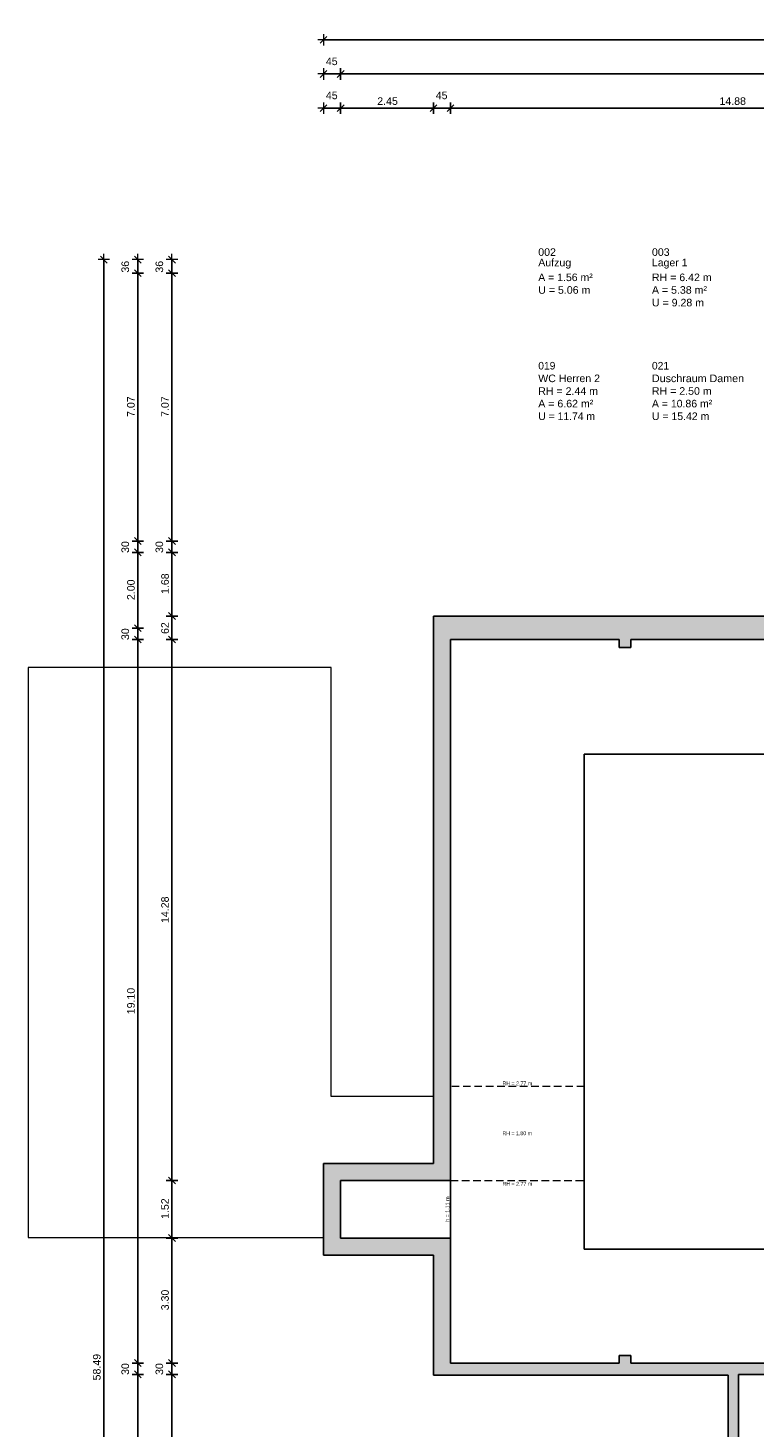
# Model space of a CAD drawing. Header units: metres. Extents: x 313 to 415, y -67 to 7.
# Tile 48 of 84: x 313 to 333, y -30 to 7. Entities that reach past the tile are written whole.
import ezdxf

# ---------------------------------------------------------------- set-up
doc = ezdxf.new("R2010")
doc.units = ezdxf.units.M
doc.header["$PDMODE"] = 65
doc.linetypes.add('AUSGEZOGEN', pattern=[0])
doc.linetypes.add('VERDECKT2_S2', pattern=[0.27, 0.2, -0.07])
for name, color, linetype, lineweight in [('Allgemein01', 7, 'AUSGEZOGEN', 13), ('Füllfläche', 7, 'AUSGEZOGEN', 13), ('Maßlinie Allgemein', 7, 'AUSGEZOGEN', 25), ('Standard', 7, 'AUSGEZOGEN', 25), ('Text Allgemein', 7, 'AUSGEZOGEN', 25)]:
    doc.layers.add(name, color=color, linetype=linetype, lineweight=lineweight)
doc.styles.add('ARIAL', font='ARIAL.TTF')
doc.dimstyles.new('DIMSTYLE_4', dxfattribs={"dimtxt": 0.2, "dimasz": 0.3, "dimexe": 0, "dimexo": 1e-06, "dimgap": 0.1, "dimtad": 2, "dimdec": 1, "dimlfac": 100, "dimrnd": 0.5, "dimzin": 4, "dimdsep": 46, "dimtxsty": 'ARIAL', "dimblk1": 'ALL_ML_STRICH', "dimblk2": 'ALL_ML_STRICH', "dimsah": 1, "dimcen": 0, "dimse1": 1, "dimse2": 1, "dimclrd": 7, "dimclre": 7, "dimclrt": 7, "dimadec": 0, "dimazin": 0, "dimtfac": 1, "dimtdec": 0, "dimtix": 1, "dimtmove": 2, "dimatfit": 3, "dimfxl": 0, "dimtvp": 1.2, "dimtzin": 0, "dimlwd": 0, "dimlwe": 13, "dimarcsym": 0})
doc.dimstyles.new('DIMSTYLE_5', dxfattribs={"dimtxt": 0.2, "dimasz": 0.3, "dimexe": 0, "dimexo": 1e-06, "dimgap": 0.1, "dimtad": 2, "dimrnd": 0.005, "dimzin": 4, "dimdsep": 46, "dimtxsty": 'ARIAL', "dimblk1": 'ALL_ML_STRICH', "dimblk2": 'ALL_ML_STRICH', "dimsah": 1, "dimcen": 0, "dimse1": 1, "dimse2": 1, "dimclrd": 7, "dimclre": 7, "dimclrt": 7, "dimadec": 0, "dimazin": 0, "dimtfac": 1, "dimtdec": 0, "dimtix": 1, "dimtmove": 2, "dimatfit": 3, "dimfxl": 0, "dimtzin": 0, "dimlwd": 0, "dimlwe": 13, "dimarcsym": 0})

# ---------------------------------------------------------------- blocks, each defined once
blk = doc.blocks.new('ALL_ML_STRICH')
at = {"color": 0, "linetype": 'ByBlock', "lineweight": -2}
for p, q in [((-1, 0), (0.5, 0)), ((-0.3, -0.3), (0.3, 0.3)), ((0, -0.5), (0, 0.5))]:
    blk.add_line(p, q, dxfattribs=at)
blk = doc.blocks.new('*D44')
at = {"layer": 'DEFPOINTS', "color": 7, "linetype": 'AUSGEZOGEN', "lineweight": 13}
for p in [(321.134, 6.165), (321.134, -22.595), (321.584, -23.045)]:
    blk.add_point(p, dxfattribs=at)
at = {"layer": 'Maßlinie Allgemein', "color": 7, "linetype": 'AUSGEZOGEN', "lineweight": -2}
blk.add_line((321.134, 6.165), (321.584, 6.165), dxfattribs=at)
at = {"layer": 'Maßlinie Allgemein', "color": 7, "linetype": 'AUSGEZOGEN', "lineweight": 13, "xscale": 0.3, "yscale": 0.3, "zscale": 0.3, "rotation": 180}
blk.add_blockref('ALL_ML_STRICH', (321.134, 6.165), dxfattribs=at)
at = {"layer": 'Maßlinie Allgemein', "color": 7, "linetype": 'AUSGEZOGEN', "lineweight": 13, "xscale": 0.3, "yscale": 0.3, "zscale": 0.3}
blk.add_blockref('ALL_ML_STRICH', (321.584, 6.165), dxfattribs=at)
at = {"layer": 'Maßlinie Allgemein', "color": 7, "linetype": 'AUSGEZOGEN', "lineweight": 13, "insert": (321.35, 6.498), "char_height": 0.2, "width": 0.8, "attachment_point": 5, "style": 'ARIAL'}
blk.add_mtext('\\A1;{\\A1;{45\\H0.132000;\\S^ ;}}', dxfattribs=at)
blk = doc.blocks.new('*D45')
at = {"layer": 'DEFPOINTS', "color": 7, "linetype": 'AUSGEZOGEN', "lineweight": 13}
for p in [(321.584, 6.165), (321.584, -23.045), (352.734, -27.505)]:
    blk.add_point(p, dxfattribs=at)
at = {"layer": 'Maßlinie Allgemein', "color": 7, "linetype": 'AUSGEZOGEN', "lineweight": -2}
blk.add_line((321.584, 6.165), (352.734, 6.165), dxfattribs=at)
at = {"layer": 'Maßlinie Allgemein', "color": 7, "linetype": 'AUSGEZOGEN', "lineweight": 13, "xscale": 0.3, "yscale": 0.3, "zscale": 0.3, "rotation": 180}
blk.add_blockref('ALL_ML_STRICH', (321.584, 6.165), dxfattribs=at)
at = {"layer": 'Maßlinie Allgemein', "color": 7, "linetype": 'AUSGEZOGEN', "lineweight": 13, "xscale": 0.3, "yscale": 0.3, "zscale": 0.3}
blk.add_blockref('ALL_ML_STRICH', (352.734, 6.165), dxfattribs=at)
at = {"layer": 'Maßlinie Allgemein', "color": 7, "linetype": 'AUSGEZOGEN', "lineweight": 13, "insert": (337.165, 6.348), "char_height": 0.2, "width": 1, "attachment_point": 5, "style": 'ARIAL'}
blk.add_mtext('\\A1;{\\A1;{31.15\\H0.132000;\\S^ ;}}', dxfattribs=at)
blk = doc.blocks.new('*D57')
at = {"layer": 'DEFPOINTS', "color": 7, "linetype": 'AUSGEZOGEN', "lineweight": 13}
for p in [(321.134, 7.065), (397.314, -19.355), (321.134, -22.595)]:
    blk.add_point(p, dxfattribs=at)
at = {"layer": 'Maßlinie Allgemein', "color": 7, "linetype": 'AUSGEZOGEN', "lineweight": -2}
blk.add_line((321.134, 7.065), (397.314, 7.065), dxfattribs=at)
at = {"layer": 'Maßlinie Allgemein', "color": 7, "linetype": 'AUSGEZOGEN', "lineweight": 13, "xscale": 0.3, "yscale": 0.3, "zscale": 0.3, "rotation": 180}
blk.add_blockref('ALL_ML_STRICH', (321.134, 7.065), dxfattribs=at)
at = {"layer": 'Maßlinie Allgemein', "color": 7, "linetype": 'AUSGEZOGEN', "lineweight": 13, "xscale": 0.3, "yscale": 0.3, "zscale": 0.3}
blk.add_blockref('ALL_ML_STRICH', (397.314, 7.065), dxfattribs=at)
at = {"layer": 'Maßlinie Allgemein', "color": 7, "linetype": 'AUSGEZOGEN', "lineweight": 13, "insert": (359.231, 7.248), "char_height": 0.2, "width": 1, "attachment_point": 5, "style": 'ARIAL'}
blk.add_mtext('\\A1;{\\A1;{76.18\\H0.132000;\\S^ ;}}', dxfattribs=at)
blk = doc.blocks.new('*D58')
at = {"layer": 'DEFPOINTS', "color": 7, "linetype": 'AUSGEZOGEN', "lineweight": 13}
for p in [(358.034, 1.265), (315.334, -57.225), (352.314, -57.225)]:
    blk.add_point(p, dxfattribs=at)
at = {"layer": 'Maßlinie Allgemein', "color": 7, "linetype": 'AUSGEZOGEN', "lineweight": -2}
blk.add_line((315.334, -57.225), (315.334, 1.265), dxfattribs=at)
at = {"layer": 'Maßlinie Allgemein', "color": 7, "linetype": 'AUSGEZOGEN', "lineweight": 13, "xscale": 0.3, "yscale": 0.3, "zscale": 0.3}
for p, rotation in [((315.334, 1.265), 90), ((315.334, -57.225), 270)]:
    blk.add_blockref('ALL_ML_STRICH', p, dxfattribs=dict(at, rotation=rotation))
at = {"layer": 'Maßlinie Allgemein', "color": 7, "linetype": 'AUSGEZOGEN', "lineweight": 13, "insert": (315.151, -27.974), "char_height": 0.2, "width": 1, "attachment_point": 5, "rotation": 90, "style": 'ARIAL'}
blk.add_mtext('\\A1;{\\A1;{58.49\\H0.132000;\\S^ ;}}', dxfattribs=at)
blk = doc.blocks.new('*D220')
at = {"layer": 'DEFPOINTS', "color": 7, "linetype": 'AUSGEZOGEN', "lineweight": 13}
for p in [(332.084, -28.165), (316.234, -35.275), (332.084, -35.275)]:
    blk.add_point(p, dxfattribs=at)
at = {"layer": 'Maßlinie Allgemein', "color": 7, "linetype": 'AUSGEZOGEN', "lineweight": -2}
blk.add_line((316.234, -35.275), (316.234, -28.165), dxfattribs=at)
at = {"layer": 'Maßlinie Allgemein', "color": 7, "linetype": 'AUSGEZOGEN', "lineweight": 13, "xscale": 0.3, "yscale": 0.3, "zscale": 0.3}
for p, rotation in [((316.234, -28.165), 90), ((316.234, -35.275), 270)]:
    blk.add_blockref('ALL_ML_STRICH', p, dxfattribs=dict(at, rotation=rotation))
at = {"layer": 'Maßlinie Allgemein', "color": 7, "linetype": 'AUSGEZOGEN', "lineweight": 13, "insert": (316.054, -31.687), "char_height": 0.2, "width": 0.8, "attachment_point": 5, "rotation": 90, "style": 'ARIAL'}
blk.add_mtext('\\A1;{\\A1;{7.11\\H0.132000;\\S^ ;}}', dxfattribs=at)
blk = doc.blocks.new('*D221')
at = {"layer": 'DEFPOINTS', "color": 7, "linetype": 'AUSGEZOGEN', "lineweight": 13}
for p in [(324.484, -27.865), (316.234, -28.165), (332.084, -28.165)]:
    blk.add_point(p, dxfattribs=at)
at = {"layer": 'Maßlinie Allgemein', "color": 7, "linetype": 'AUSGEZOGEN', "lineweight": -2}
blk.add_line((316.234, -28.165), (316.234, -27.865), dxfattribs=at)
at = {"layer": 'Maßlinie Allgemein', "color": 7, "linetype": 'AUSGEZOGEN', "lineweight": 13, "xscale": 0.3, "yscale": 0.3, "zscale": 0.3}
for p, rotation in [((316.234, -27.865), 90), ((316.234, -28.165), 270)]:
    blk.add_blockref('ALL_ML_STRICH', p, dxfattribs=dict(at, rotation=rotation))
at = {"layer": 'Maßlinie Allgemein', "color": 7, "linetype": 'AUSGEZOGEN', "lineweight": 13, "insert": (315.901, -28.024), "char_height": 0.2, "width": 0.8, "attachment_point": 5, "rotation": 90, "style": 'ARIAL'}
blk.add_mtext('\\A1;{\\A1;{30\\H0.132000;\\S^ ;}}', dxfattribs=at)
blk = doc.blocks.new('*D222')
at = {"layer": 'DEFPOINTS', "color": 7, "linetype": 'AUSGEZOGEN', "lineweight": 13}
for p in [(324.484, -8.765), (316.234, -27.865), (324.484, -27.865)]:
    blk.add_point(p, dxfattribs=at)
at = {"layer": 'Maßlinie Allgemein', "color": 7, "linetype": 'AUSGEZOGEN', "lineweight": -2}
blk.add_line((316.234, -27.865), (316.234, -8.765), dxfattribs=at)
at = {"layer": 'Maßlinie Allgemein', "color": 7, "linetype": 'AUSGEZOGEN', "lineweight": 13, "xscale": 0.3, "yscale": 0.3, "zscale": 0.3}
for p, rotation in [((316.234, -8.765), 90), ((316.234, -27.865), 270)]:
    blk.add_blockref('ALL_ML_STRICH', p, dxfattribs=dict(at, rotation=rotation))
at = {"layer": 'Maßlinie Allgemein', "color": 7, "linetype": 'AUSGEZOGEN', "lineweight": 13, "insert": (316.051, -18.308), "char_height": 0.2, "width": 1, "attachment_point": 5, "rotation": 90, "style": 'ARIAL'}
blk.add_mtext('\\A1;{\\A1;{19.10\\H0.132000;\\S^ ;}}', dxfattribs=at)
blk = doc.blocks.new('*D223')
at = {"layer": 'DEFPOINTS', "color": 7, "linetype": 'AUSGEZOGEN', "lineweight": 13}
for p in [(339.665, -8.465), (316.234, -8.765), (324.484, -8.765)]:
    blk.add_point(p, dxfattribs=at)
at = {"layer": 'Maßlinie Allgemein', "color": 7, "linetype": 'AUSGEZOGEN', "lineweight": -2}
blk.add_line((316.234, -8.765), (316.234, -8.465), dxfattribs=at)
at = {"layer": 'Maßlinie Allgemein', "color": 7, "linetype": 'AUSGEZOGEN', "lineweight": 13, "xscale": 0.3, "yscale": 0.3, "zscale": 0.3}
for p, rotation in [((316.234, -8.465), 90), ((316.234, -8.765), 270)]:
    blk.add_blockref('ALL_ML_STRICH', p, dxfattribs=dict(at, rotation=rotation))
at = {"layer": 'Maßlinie Allgemein', "color": 7, "linetype": 'AUSGEZOGEN', "lineweight": 13, "insert": (315.901, -8.624), "char_height": 0.2, "width": 0.8, "attachment_point": 5, "rotation": 90, "style": 'ARIAL'}
blk.add_mtext('\\A1;{\\A1;{30\\H0.132000;\\S^ ;}}', dxfattribs=at)
blk = doc.blocks.new('*D224')
at = {"layer": 'DEFPOINTS', "color": 7, "linetype": 'AUSGEZOGEN', "lineweight": 13}
for p in [(339.665, -6.465), (316.234, -8.465), (339.665, -8.465)]:
    blk.add_point(p, dxfattribs=at)
at = {"layer": 'Maßlinie Allgemein', "color": 7, "linetype": 'AUSGEZOGEN', "lineweight": -2}
blk.add_line((316.234, -8.465), (316.234, -6.465), dxfattribs=at)
at = {"layer": 'Maßlinie Allgemein', "color": 7, "linetype": 'AUSGEZOGEN', "lineweight": 13, "xscale": 0.3, "yscale": 0.3, "zscale": 0.3}
for p, rotation in [((316.234, -6.465), 90), ((316.234, -8.465), 270)]:
    blk.add_blockref('ALL_ML_STRICH', p, dxfattribs=dict(at, rotation=rotation))
at = {"layer": 'Maßlinie Allgemein', "color": 7, "linetype": 'AUSGEZOGEN', "lineweight": 13, "insert": (316.051, -7.451), "char_height": 0.2, "width": 0.8, "attachment_point": 5, "rotation": 90, "style": 'ARIAL'}
blk.add_mtext('\\A1;{\\A1;{2.00\\H0.132000;\\S^ ;}}', dxfattribs=at)
blk = doc.blocks.new('*D225')
at = {"layer": 'DEFPOINTS', "color": 7, "linetype": 'AUSGEZOGEN', "lineweight": 13}
for p in [(339.365, -6.165), (316.234, -6.465), (339.665, -6.465)]:
    blk.add_point(p, dxfattribs=at)
at = {"layer": 'Maßlinie Allgemein', "color": 7, "linetype": 'AUSGEZOGEN', "lineweight": -2}
blk.add_line((316.234, -6.465), (316.234, -6.165), dxfattribs=at)
at = {"layer": 'Maßlinie Allgemein', "color": 7, "linetype": 'AUSGEZOGEN', "lineweight": 13, "xscale": 0.3, "yscale": 0.3, "zscale": 0.3}
for p, rotation in [((316.234, -6.165), 90), ((316.234, -6.465), 270)]:
    blk.add_blockref('ALL_ML_STRICH', p, dxfattribs=dict(at, rotation=rotation))
at = {"layer": 'Maßlinie Allgemein', "color": 7, "linetype": 'AUSGEZOGEN', "lineweight": 13, "insert": (315.901, -6.324), "char_height": 0.2, "width": 0.8, "attachment_point": 5, "rotation": 90, "style": 'ARIAL'}
blk.add_mtext('\\A1;{\\A1;{30\\H0.132000;\\S^ ;}}', dxfattribs=at)
blk = doc.blocks.new('*D226')
at = {"layer": 'DEFPOINTS', "color": 7, "linetype": 'AUSGEZOGEN', "lineweight": 13}
for p in [(358.644, 0.905), (316.234, -6.165), (339.365, -6.165)]:
    blk.add_point(p, dxfattribs=at)
at = {"layer": 'Maßlinie Allgemein', "color": 7, "linetype": 'AUSGEZOGEN', "lineweight": -2}
blk.add_line((316.234, -6.165), (316.234, 0.905), dxfattribs=at)
at = {"layer": 'Maßlinie Allgemein', "color": 7, "linetype": 'AUSGEZOGEN', "lineweight": 13, "xscale": 0.3, "yscale": 0.3, "zscale": 0.3}
for p, rotation in [((316.234, 0.905), 90), ((316.234, -6.165), 270)]:
    blk.add_blockref('ALL_ML_STRICH', p, dxfattribs=dict(at, rotation=rotation))
at = {"layer": 'Maßlinie Allgemein', "color": 7, "linetype": 'AUSGEZOGEN', "lineweight": 13, "insert": (316.051, -2.616), "char_height": 0.2, "width": 0.8, "attachment_point": 5, "rotation": 90, "style": 'ARIAL'}
blk.add_mtext('\\A1;{\\A1;{7.07\\H0.132000;\\S^ ;}}', dxfattribs=at)
blk = doc.blocks.new('*D227')
at = {"layer": 'DEFPOINTS', "color": 7, "linetype": 'AUSGEZOGEN', "lineweight": 13}
for p in [(358.034, 1.265), (316.234, 0.905), (358.644, 0.905)]:
    blk.add_point(p, dxfattribs=at)
at = {"layer": 'Maßlinie Allgemein', "color": 7, "linetype": 'AUSGEZOGEN', "lineweight": -2}
blk.add_line((316.234, 0.905), (316.234, 1.265), dxfattribs=at)
at = {"layer": 'Maßlinie Allgemein', "color": 7, "linetype": 'AUSGEZOGEN', "lineweight": 13, "xscale": 0.3, "yscale": 0.3, "zscale": 0.3}
for p, rotation in [((316.234, 1.265), 90), ((316.234, 0.905), 270)]:
    blk.add_blockref('ALL_ML_STRICH', p, dxfattribs=dict(at, rotation=rotation))
at = {"layer": 'Maßlinie Allgemein', "color": 7, "linetype": 'AUSGEZOGEN', "lineweight": 13, "insert": (315.901, 1.076), "char_height": 0.2, "width": 0.8, "attachment_point": 5, "rotation": 90, "style": 'ARIAL'}
blk.add_mtext('\\A1;{\\A1;{36\\H0.132000;\\S^ ;}}', dxfattribs=at)
blk = doc.blocks.new('*D228')
at = {"layer": 'DEFPOINTS', "color": 7, "linetype": 'AUSGEZOGEN', "lineweight": 13}
for p in [(321.134, 5.265), (321.134, -22.595), (321.584, -23.045)]:
    blk.add_point(p, dxfattribs=at)
at = {"layer": 'Maßlinie Allgemein', "color": 7, "linetype": 'AUSGEZOGEN', "lineweight": -2}
blk.add_line((321.134, 5.265), (321.584, 5.265), dxfattribs=at)
at = {"layer": 'Maßlinie Allgemein', "color": 7, "linetype": 'AUSGEZOGEN', "lineweight": 13, "xscale": 0.3, "yscale": 0.3, "zscale": 0.3, "rotation": 180}
blk.add_blockref('ALL_ML_STRICH', (321.134, 5.265), dxfattribs=at)
at = {"layer": 'Maßlinie Allgemein', "color": 7, "linetype": 'AUSGEZOGEN', "lineweight": 13, "xscale": 0.3, "yscale": 0.3, "zscale": 0.3}
blk.add_blockref('ALL_ML_STRICH', (321.584, 5.265), dxfattribs=at)
at = {"layer": 'Maßlinie Allgemein', "color": 7, "linetype": 'AUSGEZOGEN', "lineweight": 13, "insert": (321.35, 5.598), "char_height": 0.2, "width": 0.8, "attachment_point": 5, "style": 'ARIAL'}
blk.add_mtext('\\A1;{\\A1;{45\\H0.132000;\\S^ ;}}', dxfattribs=at)
blk = doc.blocks.new('*D229')
at = {"layer": 'DEFPOINTS', "color": 7, "linetype": 'AUSGEZOGEN', "lineweight": 13}
for p in [(321.584, 5.265), (324.034, -8.145), (321.584, -23.045)]:
    blk.add_point(p, dxfattribs=at)
at = {"layer": 'Maßlinie Allgemein', "color": 7, "linetype": 'AUSGEZOGEN', "lineweight": -2}
blk.add_line((321.584, 5.265), (324.034, 5.265), dxfattribs=at)
at = {"layer": 'Maßlinie Allgemein', "color": 7, "linetype": 'AUSGEZOGEN', "lineweight": 13, "xscale": 0.3, "yscale": 0.3, "zscale": 0.3, "rotation": 180}
blk.add_blockref('ALL_ML_STRICH', (321.584, 5.265), dxfattribs=at)
at = {"layer": 'Maßlinie Allgemein', "color": 7, "linetype": 'AUSGEZOGEN', "lineweight": 13, "xscale": 0.3, "yscale": 0.3, "zscale": 0.3}
blk.add_blockref('ALL_ML_STRICH', (324.034, 5.265), dxfattribs=at)
at = {"layer": 'Maßlinie Allgemein', "color": 7, "linetype": 'AUSGEZOGEN', "lineweight": 13, "insert": (322.823, 5.448), "char_height": 0.2, "width": 0.8, "attachment_point": 5, "style": 'ARIAL'}
blk.add_mtext('\\A1;{\\A1;{2.45\\H0.132000;\\S^ ;}}', dxfattribs=at)
blk = doc.blocks.new('*D230')
at = {"layer": 'DEFPOINTS', "color": 7, "linetype": 'AUSGEZOGEN', "lineweight": 13}
for p in [(324.034, 5.265), (324.034, -8.145), (324.484, -8.765)]:
    blk.add_point(p, dxfattribs=at)
at = {"layer": 'Maßlinie Allgemein', "color": 7, "linetype": 'AUSGEZOGEN', "lineweight": -2}
blk.add_line((324.034, 5.265), (324.484, 5.265), dxfattribs=at)
at = {"layer": 'Maßlinie Allgemein', "color": 7, "linetype": 'AUSGEZOGEN', "lineweight": 13, "xscale": 0.3, "yscale": 0.3, "zscale": 0.3, "rotation": 180}
blk.add_blockref('ALL_ML_STRICH', (324.034, 5.265), dxfattribs=at)
at = {"layer": 'Maßlinie Allgemein', "color": 7, "linetype": 'AUSGEZOGEN', "lineweight": 13, "xscale": 0.3, "yscale": 0.3, "zscale": 0.3}
blk.add_blockref('ALL_ML_STRICH', (324.484, 5.265), dxfattribs=at)
at = {"layer": 'Maßlinie Allgemein', "color": 7, "linetype": 'AUSGEZOGEN', "lineweight": 13, "insert": (324.25, 5.598), "char_height": 0.2, "width": 0.8, "attachment_point": 5, "style": 'ARIAL'}
blk.add_mtext('\\A1;{\\A1;{45\\H0.132000;\\S^ ;}}', dxfattribs=at)
blk = doc.blocks.new('*D231')
at = {"layer": 'DEFPOINTS', "color": 7, "linetype": 'AUSGEZOGEN', "lineweight": 13}
for p in [(324.484, 5.265), (339.365, -8.145), (324.484, -8.765)]:
    blk.add_point(p, dxfattribs=at)
at = {"layer": 'Maßlinie Allgemein', "color": 7, "linetype": 'AUSGEZOGEN', "lineweight": -2}
blk.add_line((324.484, 5.265), (339.365, 5.265), dxfattribs=at)
at = {"layer": 'Maßlinie Allgemein', "color": 7, "linetype": 'AUSGEZOGEN', "lineweight": 13, "xscale": 0.3, "yscale": 0.3, "zscale": 0.3, "rotation": 180}
blk.add_blockref('ALL_ML_STRICH', (324.484, 5.265), dxfattribs=at)
at = {"layer": 'Maßlinie Allgemein', "color": 7, "linetype": 'AUSGEZOGEN', "lineweight": 13, "xscale": 0.3, "yscale": 0.3, "zscale": 0.3}
blk.add_blockref('ALL_ML_STRICH', (339.365, 5.265), dxfattribs=at)
at = {"layer": 'Maßlinie Allgemein', "color": 7, "linetype": 'AUSGEZOGEN', "lineweight": 13, "insert": (331.931, 5.448), "char_height": 0.2, "width": 1, "attachment_point": 5, "style": 'ARIAL'}
blk.add_mtext('\\A1;{\\A1;{14.88\\H0.132000;\\S^ ;}}', dxfattribs=at)
blk = doc.blocks.new('*D411')
at = {"layer": 'DEFPOINTS', "color": 7, "linetype": 'AUSGEZOGEN', "lineweight": 13}
for p in [(332.084, -28.165), (317.134, -32.825), (332.084, -32.825)]:
    blk.add_point(p, dxfattribs=at)
at = {"layer": 'Maßlinie Allgemein', "color": 7, "linetype": 'AUSGEZOGEN', "lineweight": -2}
blk.add_line((317.134, -32.825), (317.134, -28.165), dxfattribs=at)
at = {"layer": 'Maßlinie Allgemein', "color": 7, "linetype": 'AUSGEZOGEN', "lineweight": 13, "xscale": 0.3, "yscale": 0.3, "zscale": 0.3}
for p, rotation in [((317.134, -28.165), 90), ((317.134, -32.825), 270)]:
    blk.add_blockref('ALL_ML_STRICH', p, dxfattribs=dict(at, rotation=rotation))
at = {"layer": 'Maßlinie Allgemein', "color": 7, "linetype": 'AUSGEZOGEN', "lineweight": 13, "insert": (316.951, -30.481), "char_height": 0.2, "width": 0.8, "attachment_point": 5, "rotation": 90, "style": 'ARIAL'}
blk.add_mtext('\\A1;{\\A1;{4.66\\H0.132000;\\S^ ;}}', dxfattribs=at)
blk = doc.blocks.new('*D412')
at = {"layer": 'DEFPOINTS', "color": 7, "linetype": 'AUSGEZOGEN', "lineweight": 13}
for p in [(324.484, -27.865), (317.134, -28.165), (332.084, -28.165)]:
    blk.add_point(p, dxfattribs=at)
at = {"layer": 'Maßlinie Allgemein', "color": 7, "linetype": 'AUSGEZOGEN', "lineweight": -2}
blk.add_line((317.134, -28.165), (317.134, -27.865), dxfattribs=at)
at = {"layer": 'Maßlinie Allgemein', "color": 7, "linetype": 'AUSGEZOGEN', "lineweight": 13, "xscale": 0.3, "yscale": 0.3, "zscale": 0.3}
for p, rotation in [((317.134, -27.865), 90), ((317.134, -28.165), 270)]:
    blk.add_blockref('ALL_ML_STRICH', p, dxfattribs=dict(at, rotation=rotation))
at = {"layer": 'Maßlinie Allgemein', "color": 7, "linetype": 'AUSGEZOGEN', "lineweight": 13, "insert": (316.801, -28.024), "char_height": 0.2, "width": 0.8, "attachment_point": 5, "rotation": 90, "style": 'ARIAL'}
blk.add_mtext('\\A1;{\\A1;{30\\H0.132000;\\S^ ;}}', dxfattribs=at)
blk = doc.blocks.new('*D413')
at = {"layer": 'DEFPOINTS', "color": 7, "linetype": 'AUSGEZOGEN', "lineweight": 13}
for p in [(324.484, -24.565), (317.134, -27.865), (324.484, -27.865)]:
    blk.add_point(p, dxfattribs=at)
at = {"layer": 'Maßlinie Allgemein', "color": 7, "linetype": 'AUSGEZOGEN', "lineweight": -2}
blk.add_line((317.134, -27.865), (317.134, -24.565), dxfattribs=at)
at = {"layer": 'Maßlinie Allgemein', "color": 7, "linetype": 'AUSGEZOGEN', "lineweight": 13, "xscale": 0.3, "yscale": 0.3, "zscale": 0.3}
for p, rotation in [((317.134, -24.565), 90), ((317.134, -27.865), 270)]:
    blk.add_blockref('ALL_ML_STRICH', p, dxfattribs=dict(at, rotation=rotation))
at = {"layer": 'Maßlinie Allgemein', "color": 7, "linetype": 'AUSGEZOGEN', "lineweight": 13, "insert": (316.951, -26.201), "char_height": 0.2, "width": 0.8, "attachment_point": 5, "rotation": 90, "style": 'ARIAL'}
blk.add_mtext('\\A1;{\\A1;{3.30\\H0.132000;\\S^ ;}}', dxfattribs=at)
blk = doc.blocks.new('*D414')
at = {"layer": 'DEFPOINTS', "color": 7, "linetype": 'AUSGEZOGEN', "lineweight": 13}
for p in [(324.484, -23.045), (317.134, -24.565), (324.484, -24.565)]:
    blk.add_point(p, dxfattribs=at)
at = {"layer": 'Maßlinie Allgemein', "color": 7, "linetype": 'AUSGEZOGEN', "lineweight": -2}
blk.add_line((317.134, -24.565), (317.134, -23.045), dxfattribs=at)
at = {"layer": 'Maßlinie Allgemein', "color": 7, "linetype": 'AUSGEZOGEN', "lineweight": 13, "xscale": 0.3, "yscale": 0.3, "zscale": 0.3}
for p, rotation in [((317.134, -23.045), 90), ((317.134, -24.565), 270)]:
    blk.add_blockref('ALL_ML_STRICH', p, dxfattribs=dict(at, rotation=rotation))
at = {"layer": 'Maßlinie Allgemein', "color": 7, "linetype": 'AUSGEZOGEN', "lineweight": 13, "insert": (316.951, -23.79), "char_height": 0.2, "width": 0.8, "attachment_point": 5, "rotation": 90, "style": 'ARIAL'}
blk.add_mtext('\\A1;{\\A1;{1.52\\H0.132000;\\S^ ;}}', dxfattribs=at)
blk = doc.blocks.new('*D415')
at = {"layer": 'DEFPOINTS', "color": 7, "linetype": 'AUSGEZOGEN', "lineweight": 13}
for p in [(324.484, -8.765), (317.134, -23.045), (324.484, -23.045)]:
    blk.add_point(p, dxfattribs=at)
at = {"layer": 'Maßlinie Allgemein', "color": 7, "linetype": 'AUSGEZOGEN', "lineweight": -2}
blk.add_line((317.134, -23.045), (317.134, -8.765), dxfattribs=at)
at = {"layer": 'Maßlinie Allgemein', "color": 7, "linetype": 'AUSGEZOGEN', "lineweight": 13, "xscale": 0.3, "yscale": 0.3, "zscale": 0.3}
for p, rotation in [((317.134, -8.765), 90), ((317.134, -23.045), 270)]:
    blk.add_blockref('ALL_ML_STRICH', p, dxfattribs=dict(at, rotation=rotation))
at = {"layer": 'Maßlinie Allgemein', "color": 7, "linetype": 'AUSGEZOGEN', "lineweight": 13, "insert": (316.951, -15.899), "char_height": 0.2, "width": 1, "attachment_point": 5, "rotation": 90, "style": 'ARIAL'}
blk.add_mtext('\\A1;{\\A1;{14.28\\H0.132000;\\S^ ;}}', dxfattribs=at)
blk = doc.blocks.new('*D416')
at = {"layer": 'DEFPOINTS', "color": 7, "linetype": 'AUSGEZOGEN', "lineweight": 13}
for p in [(324.034, -8.145), (317.134, -8.765), (324.484, -8.765)]:
    blk.add_point(p, dxfattribs=at)
at = {"layer": 'Maßlinie Allgemein', "color": 7, "linetype": 'AUSGEZOGEN', "lineweight": -2}
blk.add_line((317.134, -8.765), (317.134, -8.145), dxfattribs=at)
at = {"layer": 'Maßlinie Allgemein', "color": 7, "linetype": 'AUSGEZOGEN', "lineweight": 13, "xscale": 0.3, "yscale": 0.3, "zscale": 0.3}
for p, rotation in [((317.134, -8.145), 90), ((317.134, -8.765), 270)]:
    blk.add_blockref('ALL_ML_STRICH', p, dxfattribs=dict(at, rotation=rotation))
at = {"layer": 'Maßlinie Allgemein', "color": 7, "linetype": 'AUSGEZOGEN', "lineweight": 13, "insert": (316.951, -8.463), "char_height": 0.2, "width": 0.8, "attachment_point": 5, "rotation": 90, "style": 'ARIAL'}
blk.add_mtext('\\A1;{\\A1;{62\\H0.132000;\\S^ ;}}', dxfattribs=at)
blk = doc.blocks.new('*D417')
at = {"layer": 'DEFPOINTS', "color": 7, "linetype": 'AUSGEZOGEN', "lineweight": 13}
for p in [(339.665, -6.465), (317.134, -8.145), (324.034, -8.145)]:
    blk.add_point(p, dxfattribs=at)
at = {"layer": 'Maßlinie Allgemein', "color": 7, "linetype": 'AUSGEZOGEN', "lineweight": -2}
blk.add_line((317.134, -8.145), (317.134, -6.465), dxfattribs=at)
at = {"layer": 'Maßlinie Allgemein', "color": 7, "linetype": 'AUSGEZOGEN', "lineweight": 13, "xscale": 0.3, "yscale": 0.3, "zscale": 0.3}
for p, rotation in [((317.134, -6.465), 90), ((317.134, -8.145), 270)]:
    blk.add_blockref('ALL_ML_STRICH', p, dxfattribs=dict(at, rotation=rotation))
at = {"layer": 'Maßlinie Allgemein', "color": 7, "linetype": 'AUSGEZOGEN', "lineweight": 13, "insert": (316.951, -7.291), "char_height": 0.2, "width": 0.8, "attachment_point": 5, "rotation": 90, "style": 'ARIAL'}
blk.add_mtext('\\A1;{\\A1;{1.68\\H0.132000;\\S^ ;}}', dxfattribs=at)
blk = doc.blocks.new('*D418')
at = {"layer": 'DEFPOINTS', "color": 7, "linetype": 'AUSGEZOGEN', "lineweight": 13}
for p in [(339.365, -6.165), (317.134, -6.465), (339.665, -6.465)]:
    blk.add_point(p, dxfattribs=at)
at = {"layer": 'Maßlinie Allgemein', "color": 7, "linetype": 'AUSGEZOGEN', "lineweight": -2}
blk.add_line((317.134, -6.465), (317.134, -6.165), dxfattribs=at)
at = {"layer": 'Maßlinie Allgemein', "color": 7, "linetype": 'AUSGEZOGEN', "lineweight": 13, "xscale": 0.3, "yscale": 0.3, "zscale": 0.3}
for p, rotation in [((317.134, -6.165), 90), ((317.134, -6.465), 270)]:
    blk.add_blockref('ALL_ML_STRICH', p, dxfattribs=dict(at, rotation=rotation))
at = {"layer": 'Maßlinie Allgemein', "color": 7, "linetype": 'AUSGEZOGEN', "lineweight": 13, "insert": (316.801, -6.324), "char_height": 0.2, "width": 0.8, "attachment_point": 5, "rotation": 90, "style": 'ARIAL'}
blk.add_mtext('\\A1;{\\A1;{30\\H0.132000;\\S^ ;}}', dxfattribs=at)
blk = doc.blocks.new('*D419')
at = {"layer": 'DEFPOINTS', "color": 7, "linetype": 'AUSGEZOGEN', "lineweight": 13}
for p in [(358.644, 0.905), (317.134, -6.165), (339.365, -6.165)]:
    blk.add_point(p, dxfattribs=at)
at = {"layer": 'Maßlinie Allgemein', "color": 7, "linetype": 'AUSGEZOGEN', "lineweight": -2}
blk.add_line((317.134, -6.165), (317.134, 0.905), dxfattribs=at)
at = {"layer": 'Maßlinie Allgemein', "color": 7, "linetype": 'AUSGEZOGEN', "lineweight": 13, "xscale": 0.3, "yscale": 0.3, "zscale": 0.3}
for p, rotation in [((317.134, 0.905), 90), ((317.134, -6.165), 270)]:
    blk.add_blockref('ALL_ML_STRICH', p, dxfattribs=dict(at, rotation=rotation))
at = {"layer": 'Maßlinie Allgemein', "color": 7, "linetype": 'AUSGEZOGEN', "lineweight": 13, "insert": (316.951, -2.616), "char_height": 0.2, "width": 0.8, "attachment_point": 5, "rotation": 90, "style": 'ARIAL'}
blk.add_mtext('\\A1;{\\A1;{7.07\\H0.132000;\\S^ ;}}', dxfattribs=at)
blk = doc.blocks.new('*D420')
at = {"layer": 'DEFPOINTS', "color": 7, "linetype": 'AUSGEZOGEN', "lineweight": 13}
for p in [(358.034, 1.265), (317.134, 0.905), (358.644, 0.905)]:
    blk.add_point(p, dxfattribs=at)
at = {"layer": 'Maßlinie Allgemein', "color": 7, "linetype": 'AUSGEZOGEN', "lineweight": -2}
blk.add_line((317.134, 0.905), (317.134, 1.265), dxfattribs=at)
at = {"layer": 'Maßlinie Allgemein', "color": 7, "linetype": 'AUSGEZOGEN', "lineweight": 13, "xscale": 0.3, "yscale": 0.3, "zscale": 0.3}
for p, rotation in [((317.134, 1.265), 90), ((317.134, 0.905), 270)]:
    blk.add_blockref('ALL_ML_STRICH', p, dxfattribs=dict(at, rotation=rotation))
at = {"layer": 'Maßlinie Allgemein', "color": 7, "linetype": 'AUSGEZOGEN', "lineweight": 13, "insert": (316.801, 1.076), "char_height": 0.2, "width": 0.8, "attachment_point": 5, "rotation": 90, "style": 'ARIAL'}
blk.add_mtext('\\A1;{\\A1;{36\\H0.132000;\\S^ ;}}', dxfattribs=at)

msp = doc.modelspace()

# ---------------------------------------------------------------- hatches: boundary and pattern name
at = {"layer": 'Füllfläche', "linetype": 'AUSGEZOGEN', "lineweight": 25}
msp.add_hatch(color=254, dxfattribs=at).paths.add_polyline_path([(363.3395, -44.0554), (363.3395, -36.8454), (363.0895, -36.8454), (363.0895, -38.8054), (350.3845, -38.8054), (350.3845, -33.6754), (350.1145, -33.6754), (350.1145, -33.1054), (349.8145, -33.1054), (349.8145, -33.8354), (350.0845, -33.8354), (350.0845, -35.2754), (332.0845, -35.2754), (332.0845, -34.3254), (330.4645, -34.3254), (330.4645, -32.8254), (332.0845, -32.8254), (332.0845, -28.1654), (344.5245, -28.1654), (344.5245, -27.8654), (343.5245, -27.8654), (343.5245, -27.6554), (343.2145, -27.6554), (343.2145, -27.8654), (338.7645, -27.8654), (338.7645, -27.6654), (338.4545, -27.6654), (338.4545, -27.8654), (334.0045, -27.8654), (334.0045, -27.6654), (333.6945, -27.6654), (333.6945, -27.8654), (329.2445, -27.8654), (329.2445, -27.6654), (328.9345, -27.6654), (328.9345, -27.8654), (324.4845, -27.8654), (324.4845, -24.5654), (321.5845, -24.5654), (321.5845, -23.0454), (324.4845, -23.0454), (324.4845, -8.7654), (328.9345, -8.7654), (328.9346, -8.9754), (329.2446, -8.9754), (329.2445, -8.7654), (333.6945, -8.7654), (333.6946, -8.9754), (334.0046, -8.9754), (334.0045, -8.7654), (338.4545, -8.7654), (338.4545, -8.9754), (338.7646, -8.9754), (338.7645, -8.7654), (339.7945, -8.7654), (339.7945, -8.4654), (339.6646, -8.4654), (339.6646, -6.4654), (342.1646, -6.4654), (342.1646, -8.4654), (342.0445, -8.4654), (342.0445, -8.7654), (343.2145, -8.7654), (343.2145, -8.9754), (343.5246, -8.9754), (343.5245, -8.7654), (347.9745, -8.7654), (347.9745, -8.9754), (348.2845, -8.9754), (348.2845, -8.7654), (352.7345, -8.7654), (352.7345, -13.5954), (349.1145, -13.5954), (349.1145, -14.1454), (349.3645, -14.1454), (349.3645, -13.8454), (352.7345, -13.8454), (352.7345, -18.3454), (351.5495, -18.3454), (351.5495, -18.5954), (353.0445, -18.5954), (353.0445, -13.5954), (358.0345, -13.5954), (358.0345, -27.5054), (353.0445, -27.5054), (353.0445, -19.6954), (349.3646, -19.6954), (349.3645, -18.5954), (350.5495, -18.5954), (350.5495, -18.3454), (349.3645, -18.3454), (349.3645, -15.0254), (349.1145, -15.0254), (349.1145, -19.9454), (352.7345, -19.9454), (352.7345, -27.5054), (350.1845, -27.5054), (350.1845, -27.8654), (348.2845, -27.8654), (348.2845, -27.6654), (347.9745, -27.6654), (347.9745, -27.8654), (346.0345, -27.8654), (346.0345, -28.1654), (349.8145, -28.1654), (349.8145, -31.0854), (350.1145, -31.0854), (350.1145, -30.5954), (350.3845, -30.5954), (350.3845, -27.8654), (358.6445, -27.8654), (358.6445, 0.9046), (374.2245, 0.9046), (374.2245, -3.6354), (373.9645, -3.6354), (373.9645, -4.0154), (374.2245, -4.0154), (374.2245, -8.4254), (373.9645, -8.4254), (373.9645, -8.8054), (374.2245, -8.8054), (374.2245, -13.2154), (373.9645, -13.2154), (373.9645, -13.5954), (374.2245, -13.5954), (374.2245, -18.0054), (373.9645, -18.0054), (373.9645, -18.3854), (374.2245, -18.3854), (374.2245, -22.7954), (373.9645, -22.7954), (373.9645, -23.1754), (374.2245, -23.1754), (374.2245, -27.5854), (373.9645, -27.5854), (373.9645, -27.9654), (374.5045, -27.9654), (374.5045, -25.6154), (376.8145, -25.6154), (376.8145, -27.9454), (376.6345, -27.9454), (376.6345, -28.1954), (377.0645, -28.1954), (377.0645, -25.3654), (374.5045, -25.3654), (374.5045, -23.0754), (375.6645, -23.0754), (375.6645, -22.8254), (375.0145, -22.8254), (375.0145, -22.0654), (374.7345, -22.0654), (374.7345, -22.8254), (374.4545, -22.8254), (374.4545, -20.1254), (375.1045, -20.1254), (375.1045, -19.8254), (375.7045, -19.8254), (375.7045, -19.5254), (374.4745, -19.5254), (374.4745, -16.0754), (377.5445, -16.0754), (377.5445, -17.5254), (377.8445, -17.5254), (377.8445, -15.1954), (377.5445, -15.1954), (377.5445, -15.7754), (374.4745, -15.7754), (374.4745, -12.9754), (377.5445, -12.9754), (377.5445, -14.1954), (377.8445, -14.1954), (377.8445, -11.5754), (377.5445, -11.5754), (377.5445, -12.6754), (374.4745, -12.6754), (374.4745, -9.2754), (377.5445, -9.2754), (377.5445, -10.5754), (377.8445, -10.5754), (377.8445, -9.8454), (380.3645, -9.8454), (380.3645, -10.6154), (380.6645, -10.6154), (380.6645, -9.8454), (384.7045, -9.8454), (384.7045, -14.1954), (385.0045, -14.1954), (385.0045, -14.1454), (385.7245, -14.1454), (385.7245, -13.9354), (385.0045, -13.9354), (385.0045, -9.8454), (387.4645, -9.8454), (387.4645, -13.9354), (386.7245, -13.9354), (386.7245, -14.1454), (387.4645, -14.1454), (387.4645, -17.2754), (387.5545, -17.2754), (387.5545, -18.0654), (387.8545, -18.0654), (387.8545, -17.7854), (391.9845, -17.7854), (391.9845, -21.1654), (391.9245, -21.1654), (391.9245, -21.4354), (392.3645, -21.4354), (392.3645, -17.4854), (387.9145, -17.4854), (387.9145, -16.8054), (387.7645, -16.8054), (387.7645, -9.5454), (377.8445, -9.5454), (377.8445, -8.9754), (374.7245, -8.9754), (374.7245, 1.2646), (358.0345, 1.2646), (358.0345, -13.2154), (353.1845, -13.2154), (353.1845, -8.1454), (342.4345, -8.1454), (342.4345, -6.1654), (339.3646, -6.1654), (339.3646, -8.1454), (324.0345, -8.1454), (324.0345, -22.5954), (321.1345, -22.5954), (321.1345, -25.0154), (324.0345, -25.0154), (324.0345, -28.1854), (331.8145, -28.1854), (331.8145, -32.5254), (330.1645, -32.5254), (330.1645, -34.6254), (331.8145, -34.6254), (331.8145, -35.2754), (321.4245, -35.2754), (321.4245, -38.1654), (321.7045, -38.1654), (321.7045, -35.8054), (338.1645, -35.8054), (338.1645, -38.4754), (337.9945, -38.4754), (337.9945, -38.6254), (338.1645, -38.6254), (338.1645, -39.0354), (338.4145, -39.0354), (338.4145, -38.6254), (340.8445, -38.6254), (340.8445, -38.4754), (338.4145, -38.4754), (338.4145, -35.8054), (350.0845, -35.8054), (350.0845, -36.3954), (344.5745, -36.3954), (344.5745, -36.2954), (344.3245, -36.2954), (344.3245, -38.4754), (341.7745, -38.4754), (341.7745, -38.6254), (344.3245, -38.6254), (344.3245, -39.0354), (344.5745, -39.0354), (344.5745, -36.5154), (350.2245, -36.5154), (350.2245, -44.0054), (349.8345, -44.0054), (349.8345, -44.3354), (350.2245, -44.3354), (350.2245, -44.3754), (350.7345, -44.3754), (350.7345, -44.0054), (350.3845, -44.0054), (350.3845, -39.0554), (356.8045, -39.0554), (356.8045, -44.3754), (357.0545, -44.3754), (357.0545, -44.3354), (357.8545, -44.3354), (357.8545, -44.4054), (358.1995, -44.4054), (358.1995, -44.3354), (358.3395, -44.3354), (358.3395, -44.0054), (357.0545, -44.0054), (357.0545, -39.0554), (363.0895, -39.0554), (363.0895, -44.0054), (363.0295, -44.0054), (363.0295, -44.4054), (363.3395, -44.4054), (363.3395, -44.3354), (365.3395, -44.3354), (365.3395, -44.0554)])

# ---------------------------------------------------------------- linework, layer by layer
at = {"layer": 'Allgemein01', "color": 7, "linetype": 'AUSGEZOGEN', "lineweight": 25}
for p, q in [((324.0345, -22.5954), (324.0345, -8.1454)), ((339.3646, -8.1454), (324.0345, -8.1454)), ((328.9346, -8.7654), (324.4845, -8.7654)), ((324.4845, -24.5654), (324.4845, -8.7654)), ((328.9346, -8.9754), (328.9345, -8.7654)), ((329.2445, -8.7654), (329.2446, -8.9754)), ((333.6946, -8.7654), (329.2445, -8.7654)), ((329.2446, -8.9754), (328.9346, -8.9754)), ((328.0145, -24.8554), (328.0145, -11.7954)), ((328.0145, -11.7954), (336.7045, -11.7954)), ((321.1345, -25.0154), (321.1345, -22.5954)), ((321.1345, -22.5954), (324.0345, -22.5954)), ((321.5845, -24.5654), (321.5845, -23.0454)), ((321.5845, -23.0454), (324.4845, -23.0454)), ((324.4845, -24.5654), (321.5845, -24.5654)), ((324.4845, -27.8654), (324.4845, -24.5654)), ((324.0345, -25.0154), (321.1345, -25.0154)), ((324.0345, -28.1854), (324.0345, -25.0154)), ((324.4845, -25.0154), (324.4845, -25.0154)), ((328.0145, -24.8554), (336.7045, -24.8554)), ((329.2445, -27.6654), (328.9345, -27.6654)), ((328.9345, -27.6654), (328.9345, -27.8654)), ((329.2445, -27.8654), (329.2445, -27.6654)), ((328.9345, -27.8654), (324.4845, -27.8654)), ((333.6945, -27.8654), (329.2445, -27.8654)), ((324.0345, -28.1854), (331.8145, -28.1854)), ((331.8145, -32.5254), (331.8145, -28.1854)), ((332.0845, -28.1654), (344.5245, -28.1654)), ((332.0845, -32.8254), (332.0845, -28.1654))]:
    msp.add_line(p, q, dxfattribs=at)
at = {"layer": 'Allgemein01', "color": 7, "linetype": 'AUSGEZOGEN', "lineweight": 18}
for p, q in [((321.3345, -9.5054), (313.3345, -9.5054)), ((313.3345, -9.5054), (313.3345, -24.5554)), ((321.3345, -20.8254), (321.3345, -9.5054)), ((324.0345, -20.8254), (321.3345, -20.8254)), ((313.3345, -24.5554), (321.1345, -24.5554))]:
    msp.add_line(p, q, dxfattribs=at)
at = {"layer": 'Allgemein01', "color": 7, "linetype": 'VERDECKT2_S2', "lineweight": 13}
for p, q in [((328.0145, -20.5654), (324.4845, -20.5654)), ((324.4845, -23.0454), (328.0145, -23.0454))]:
    msp.add_line(p, q, dxfattribs=at)

# ---------------------------------------------------------------- texts
at = {"layer": 'Standard', "color": 7, "linetype": 'AUSGEZOGEN', "lineweight": 25, "char_height": 0.2, "attachment_point": 7, "style": 'ARIAL'}
for s, insert, width in [('\\W1.00;002', (326.7996, 1.3607), 0.570299), ('\\W1.00;003', (329.7996, 1.3607), 0.570299), ('\\W1.00;Aufzug', (326.7996, 1.0273), 0.973486), ('\\W0.99;Lager 1', (329.7996, 1.0273), 1.052124), ('\\W0.99;A = 1.56 m²', (326.7996, 0.694), 1.552253), ('\\W1.00;RH = 6.42 m', (329.7996, 0.694), 1.680139), ('\\W1.00;U = 5.06 m', (326.7996, 0.3607), 1.476701), ('\\W1.00;A = 5.38 m²', (329.7996, 0.3607), 1.553301), ('\\W1.00;U = 9.28 m', (329.7996, 0.0273), 1.476701), ('\\W0.97;019', (326.7996, -1.6393), 0.567107), ('\\W0.97;021', (329.7996, -1.6393), 0.567107), ('\\W1.00;WC Herren 2', (326.7996, -1.9727), 1.736965), ('\\W1.01;Duschraum Damen', (329.7996, -1.9727), 2.520515), ('\\W1.00;RH = 2.44 m', (326.7996, -2.306), 1.680139), ('\\W1.00;RH = 2.50 m', (329.7996, -2.306), 1.680139), ('\\W1.00;A = 6.62 m²', (326.7996, -2.6393), 1.553301), ('\\W0.99;A = 10.86 m²', (329.7996, -2.6393), 1.709114), ('\\W0.98;U = 11.74 m', (326.7996, -2.9727), 1.631486), ('\\W0.99;U = 15.42 m', (329.7996, -2.9727), 1.632463)]:
    msp.add_mtext(s, dxfattribs=dict(at, insert=insert, width=width))
at = {"layer": 'Text Allgemein', "color": 7, "linetype": 'AUSGEZOGEN', "lineweight": 25, "char_height": 0.1, "attachment_point": 7, "style": 'ARIAL'}
for s, insert, width in [('\\W1.00;RH = 2.77 m', (325.8545, -20.5321), 0.84007), ('\\W0.99;RH = 1.80 m', (325.8545, -21.8521), 0.839586), ('\\W1.00;RH = 2.77 m', (325.8545, -23.1821), 0.84007)]:
    msp.add_mtext(s, dxfattribs=dict(at, insert=insert, width=width))
at = {"layer": 'Text Allgemein', "color": 7, "linetype": 'AUSGEZOGEN', "lineweight": 25, "insert": (324.4511, -24.1379), "char_height": 0.1, "width": 0.713328, "attachment_point": 7, "rotation": 90, "style": 'ARIAL'}
msp.add_mtext('\\W0.97;h = 1.11 m', dxfattribs=at)

# ---------------------------------------------------------------- dimensions: what is measured, and where the dimension line sits
at = {"layer": 'Maßlinie Allgemein', "color": 7, "linetype": 'AUSGEZOGEN', "lineweight": 13}
for base, p1, p2, dimstyle, picture, middle in [((397.3145, 7.0646), (321.1345, -22.5954), (397.3145, -19.3554), 'DIMSTYLE_5', '*D57', (359.231, 7.248)), ((321.5845, 6.1646), (321.1345, -22.5954), (321.5845, -23.0454), 'DIMSTYLE_4', '*D44', (321.3497, 6.498)), ((352.7345, 6.1646), (321.5845, -23.0454), (352.7345, -27.5054), 'DIMSTYLE_5', '*D45', (337.1655, 6.3481)), ((321.5845, 5.2646), (321.1345, -22.5954), (321.5845, -23.0454), 'DIMSTYLE_4', '*D228', (321.3497, 5.598)), ((324.0345, 5.2646), (321.5845, -23.0454), (324.0345, -8.1454), 'DIMSTYLE_5', '*D229', (322.8232, 5.448)), ((324.4845, 5.2646), (324.0345, -8.1454), (324.4845, -8.7654), 'DIMSTYLE_4', '*D230', (324.2497, 5.598)), ((339.3646, 5.2646), (324.4845, -8.7654), (339.3646, -8.1454), 'DIMSTYLE_5', '*D231', (331.9311, 5.448))]:
    dim = msp.add_linear_dim(base=base, p1=p1, p2=p2, dimstyle=dimstyle, override={"dimpost": '<>', "dimclrd": 7, "dimclre": 7, "dimclrt": 7, "dimlwd": 0, "dimlwe": 13}, dxfattribs=at)
    dim.commit()
    dim.dimension.update_dxf_attribs({"geometry": picture, "text_midpoint": middle, "dimtype": 160})
for base, p1, p2, dimstyle, picture, middle in [((315.3345, 1.2646), (352.3145, -57.2254), (358.0345, 1.2646), 'DIMSTYLE_5', '*D58', (315.1511, -27.9739)), ((316.2345, 1.2646), (358.6445, 0.9046), (358.0345, 1.2646), 'DIMSTYLE_4', '*D227', (315.9009, 1.0756)), ((317.1345, 1.2646), (358.6445, 0.9046), (358.0345, 1.2646), 'DIMSTYLE_4', '*D420', (316.8009, 1.0756)), ((316.2345, 0.9046), (339.3646, -6.1654), (358.6445, 0.9046), 'DIMSTYLE_5', '*D226', (316.0511, -2.616)), ((317.1345, 0.9046), (339.3646, -6.1654), (358.6445, 0.9046), 'DIMSTYLE_5', '*D419', (316.9511, -2.616)), ((316.2345, -6.1654), (339.6646, -6.4654), (339.3646, -6.1654), 'DIMSTYLE_4', '*D225', (315.9009, -6.3241)), ((317.1345, -6.1654), (339.6646, -6.4654), (339.3646, -6.1654), 'DIMSTYLE_4', '*D418', (316.8009, -6.3241)), ((316.2345, -6.4654), (339.6646, -8.4654), (339.6646, -6.4654), 'DIMSTYLE_5', '*D224', (316.0511, -7.4506)), ((317.1345, -6.4654), (324.0345, -8.1454), (339.6646, -6.4654), 'DIMSTYLE_5', '*D417', (316.9511, -7.2912)), ((317.1345, -8.1454), (324.4845, -8.7654), (324.0345, -8.1454), 'DIMSTYLE_4', '*D416', (316.9511, -8.4634)), ((316.2345, -8.4654), (324.4845, -8.7654), (339.6646, -8.4654), 'DIMSTYLE_4', '*D223', (315.9009, -8.6241)), ((316.2345, -8.7654), (324.4845, -27.8654), (324.4845, -8.7654), 'DIMSTYLE_5', '*D222', (316.0511, -18.3083)), ((317.1345, -8.7654), (324.4845, -23.0454), (324.4845, -8.7654), 'DIMSTYLE_5', '*D415', (316.9511, -15.8989)), ((317.1345, -23.0454), (324.4845, -24.5654), (324.4845, -23.0454), 'DIMSTYLE_5', '*D414', (316.9511, -23.7899)), ((317.1345, -24.5654), (324.4845, -27.8654), (324.4845, -24.5654), 'DIMSTYLE_5', '*D413', (316.9509, -26.2006)), ((316.2345, -27.8654), (332.0845, -28.1654), (324.4845, -27.8654), 'DIMSTYLE_4', '*D221', (315.9009, -28.0241)), ((317.1345, -27.8654), (332.0845, -28.1654), (324.4845, -27.8654), 'DIMSTYLE_4', '*D412', (316.8009, -28.0241)), ((316.2345, -28.1654), (332.0845, -35.2754), (332.0845, -28.1654), 'DIMSTYLE_5', '*D220', (316.0545, -31.6867)), ((317.1345, -28.1654), (332.0845, -32.8254), (332.0845, -28.1654), 'DIMSTYLE_5', '*D411', (316.9511, -30.4809))]:
    dim = msp.add_linear_dim(base=base, p1=p1, p2=p2, angle=90, dimstyle=dimstyle, override={"dimpost": '<>', "dimclrd": 7, "dimclre": 7, "dimclrt": 7, "dimlwd": 0, "dimlwe": 13}, dxfattribs=at)
    dim.commit()
    dim.dimension.update_dxf_attribs({"geometry": picture, "text_midpoint": middle, "dimtype": 160})

doc.saveas('drawing.dxf')
